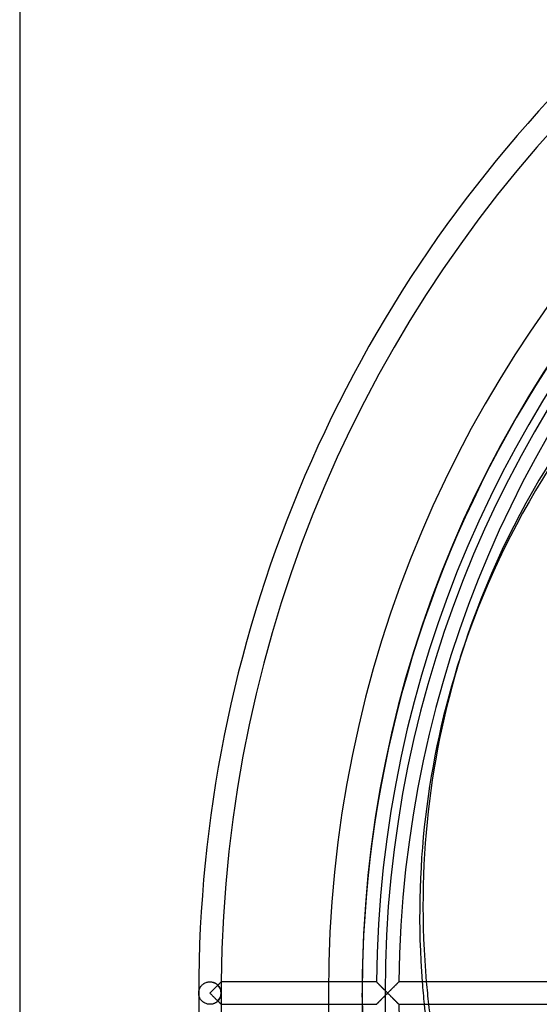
# Model space of a CAD drawing. Header units: millimetres. Extents: x -133 to 133, y -133 to 133.
# Tile 2 of 11: x -133 to -87, y -1 to 87. Entities that reach past the tile are written whole.
import ezdxf

# ---------------------------------------------------------------- set-up
doc = ezdxf.new("R2010")
doc.units = ezdxf.units.MM
doc.layers.add('HIDDEN', color=7, linetype='Continuous')
doc.layers.add('THICK', color=7, linetype='Continuous')

msp = doc.modelspace()

# ---------------------------------------------------------------- linework, layer by layer
at = {"layer": 'HIDDEN'}
for p, q in [((-116.579, 0.849), (-116.523, 0.881)), ((-116.578, 0.849), (-116.521, 0.882)), ((-116.523, 0.881), (-116.463, 0.911)), ((-116.521, 0.882), (-116.462, 0.911)), ((-116.463, 0.911), (-116.4, 0.937)), ((-116.462, 0.911), (-116.399, 0.937)), ((-116.4, 0.937), (-116.334, 0.959)), ((-116.399, 0.937), (-116.333, 0.959)), ((-116.334, 0.959), (-116.265, 0.977)), ((-116.333, 0.959), (-116.264, 0.977)), ((-116.265, 0.977), (-116.195, 0.989)), ((-116.264, 0.977), (-116.194, 0.99)), ((-116.195, 0.989), (-116.123, 0.997)), ((-116.194, 0.99), (-116.123, 0.997)), ((-116.123, 0.997), (-116.05, 1)), ((-116.123, 0.997), (-116.05, 1)), ((-116.05, 1), (-115.974, 0.997)), ((-116.05, 1), (-116.003, 0.999)), ((-116.003, 0.999), (-115.956, 0.996)), ((-115.974, 0.997), (-115.899, 0.989)), ((-115.956, 0.996), (-115.909, 0.99)), ((-115.909, 0.99), (-115.864, 0.982)), ((-115.899, 0.989), (-115.826, 0.975)), ((-115.864, 0.982), (-115.819, 0.973)), ((-115.826, 0.975), (-115.755, 0.955)), ((-115.819, 0.973), (-115.774, 0.961)), ((-115.774, 0.961), (-115.731, 0.948)), ((-115.755, 0.955), (-115.687, 0.932)), ((-115.731, 0.948), (-115.688, 0.932)), ((-115.688, 0.932), (-115.648, 0.915)), ((-115.687, 0.932), (-115.622, 0.904)), ((-115.648, 0.915), (-115.608, 0.897)), ((-115.622, 0.904), (-115.56, 0.872)), ((-115.608, 0.897), (-115.57, 0.877)), ((-115.189, 0.858), (-115.167, 0.879)), ((-115.167, 0.879), (-115.148, 0.899)), ((-115.148, 0.899), (-115.129, 0.917)), ((-115.129, 0.917), (-115.113, 0.933)), ((-115.113, 0.933), (-115.098, 0.949)), ((-115.098, 0.949), (-115.084, 0.962)), ((-115.084, 0.962), (-115.073, 0.973)), ((-115.073, 0.973), (-115.063, 0.983)), ((-115.063, 0.983), (-115.055, 0.99)), ((-115.055, 0.99), (-115.05, 0.996)), ((-115.05, 0.996), (-115.047, 0.999)), ((-115.047, 0.999), (-115.046, 1)), ((-101.215, 1), (-101.212, 0.997)), ((-101.212, 0.997), (-101.205, 0.99)), ((-101.205, 0.99), (-101.192, 0.977)), ((-101.192, 0.977), (-101.175, 0.959)), ((-101.175, 0.959), (-101.153, 0.937)), ((-101.153, 0.937), (-101.127, 0.911)), ((-101.127, 0.911), (-101.098, 0.882)), ((-101.098, 0.882), (-101.065, 0.849)), ((-99.362, 0.854), (-99.33, 0.886)), ((-99.33, 0.886), (-99.302, 0.914)), ((-99.302, 0.914), (-99.276, 0.939)), ((-99.276, 0.939), (-99.255, 0.96)), ((-99.255, 0.96), (-99.238, 0.977)), ((-99.238, 0.977), (-99.225, 0.99)), ((-99.225, 0.99), (-99.218, 0.997)), ((-99.218, 0.997), (-99.215, 1)), ((-117.05, 0), (-117.049, 0.052)), ((-117.05, 0), (-117.049, 0.052)), ((-117.049, 0.052), (-117.045, 0.104)), ((-117.049, 0.052), (-117.045, 0.104)), ((-117.045, 0.104), (-117.038, 0.156)), ((-117.045, 0.104), (-117.038, 0.156)), ((-117.038, 0.156), (-117.028, 0.208)), ((-117.038, 0.156), (-117.028, 0.208)), ((-117.028, 0.208), (-117.016, 0.26)), ((-117.028, 0.208), (-117.016, 0.26)), ((-117.016, 0.26), (-117.001, 0.311)), ((-117.016, 0.26), (-117, 0.311)), ((-117.001, 0.311), (-116.982, 0.361)), ((-117, 0.311), (-116.982, 0.362)), ((-116.982, 0.362), (-116.961, 0.412)), ((-116.982, 0.361), (-116.962, 0.411)), ((-116.962, 0.411), (-116.938, 0.461)), ((-116.961, 0.412), (-116.937, 0.461)), ((-116.938, 0.461), (-116.911, 0.509)), ((-116.937, 0.461), (-116.91, 0.51)), ((-116.911, 0.509), (-116.881, 0.557)), ((-116.91, 0.51), (-116.88, 0.558)), ((-116.881, 0.557), (-116.847, 0.603)), ((-116.88, 0.558), (-116.847, 0.604)), ((-116.847, 0.603), (-116.811, 0.649)), ((-116.847, 0.604), (-116.811, 0.649)), ((-116.811, 0.649), (-116.771, 0.693)), ((-116.811, 0.649), (-116.771, 0.692)), ((-116.771, 0.692), (-116.729, 0.735)), ((-116.771, 0.693), (-116.728, 0.735)), ((-116.729, 0.735), (-116.682, 0.775)), ((-116.728, 0.735), (-116.681, 0.776)), ((-116.682, 0.775), (-116.632, 0.813)), ((-116.681, 0.776), (-116.631, 0.814)), ((-116.632, 0.813), (-116.579, 0.849)), ((-116.631, 0.814), (-116.578, 0.849)), ((-115.57, 0.877), (-115.533, 0.856)), ((-115.56, 0.872), (-115.502, 0.837)), ((-115.533, 0.856), (-115.497, 0.833)), ((-115.502, 0.837), (-115.448, 0.799)), ((-115.497, 0.833), (-115.463, 0.81)), ((-115.463, 0.81), (-115.431, 0.785)), ((-115.448, 0.799), (-115.398, 0.758)), ((-115.431, 0.785), (-115.4, 0.76)), ((-115.4, 0.76), (-115.37, 0.733)), ((-115.398, 0.758), (-115.351, 0.715)), ((-115.37, 0.733), (-115.342, 0.706)), ((-115.351, 0.715), (-115.308, 0.67)), ((-115.342, 0.706), (-115.313, 0.735)), ((-115.313, 0.735), (-115.286, 0.762)), ((-115.308, 0.67), (-115.269, 0.624)), ((-115.286, 0.762), (-115.259, 0.788)), ((-115.269, 0.624), (-115.233, 0.576)), ((-115.259, 0.788), (-115.234, 0.813)), ((-115.234, 0.813), (-115.211, 0.836)), ((-115.233, 0.576), (-115.2, 0.527)), ((-115.211, 0.836), (-115.189, 0.858)), ((-115.2, 0.527), (-115.171, 0.477)), ((-115.171, 0.477), (-115.145, 0.426)), ((-115.145, 0.426), (-115.123, 0.374)), ((-115.123, 0.374), (-115.103, 0.322)), ((-115.103, 0.322), (-115.087, 0.269)), ((-115.087, 0.269), (-115.074, 0.216)), ((-115.074, 0.216), (-115.063, 0.162)), ((-115.063, 0.162), (-115.056, 0.108)), ((-115.056, 0.108), (-115.051, 0.054)), ((-115.051, 0.054), (-115.05, 0)), ((-115.05, 0), (-115.051, -0.054)), ((-102.173, -8.041), (-102.489, 0)), ((-101.065, 0.849), (-101.03, 0.813)), ((-101.03, 0.813), (-100.992, 0.775)), ((-100.992, 0.775), (-100.952, 0.735)), ((-100.952, 0.735), (-100.911, 0.693)), ((-100.911, 0.693), (-100.867, 0.649)), ((-100.867, 0.649), (-100.822, 0.604)), ((-100.822, 0.604), (-100.776, 0.557)), ((-100.776, 0.557), (-100.728, 0.51)), ((-100.728, 0.51), (-100.68, 0.461)), ((-100.68, 0.461), (-100.631, 0.412)), ((-100.631, 0.412), (-100.581, 0.362)), ((-100.581, 0.362), (-100.53, 0.311)), ((-100.53, 0.311), (-100.479, 0.26)), ((-100.479, 0.26), (-100.428, 0.208)), ((-100.428, 0.208), (-100.376, 0.156)), ((-100.376, 0.156), (-100.324, 0.104)), ((-100.324, 0.104), (-100.272, 0.052)), ((-100.272, 0.052), (-100.22, 0)), ((-100.22, 0), (-100.27, -0.05)), ((-100.22, 0), (-100.165, 0.055)), ((-100.165, 0.055), (-100.109, 0.111)), ((-100.109, 0.111), (-100.054, 0.166)), ((-100.054, 0.166), (-100, 0.22)), ((-100, 0.22), (-99.946, 0.273)), ((-99.946, 0.273), (-99.894, 0.326)), ((-99.894, 0.326), (-99.842, 0.377)), ((-99.842, 0.377), (-99.791, 0.428)), ((-99.791, 0.428), (-99.742, 0.477)), ((-99.742, 0.477), (-99.694, 0.525)), ((-99.694, 0.525), (-99.647, 0.571)), ((-99.647, 0.571), (-99.602, 0.617)), ((-99.602, 0.617), (-99.557, 0.661)), ((-99.557, 0.661), (-99.514, 0.703)), ((-99.514, 0.703), (-99.473, 0.744)), ((-99.473, 0.744), (-99.434, 0.783)), ((-99.434, 0.783), (-99.397, 0.82)), ((-99.397, 0.82), (-99.362, 0.854)), ((-117.049, -0.052), (-117.05, 0)), ((-117.049, -0.052), (-117.05, 0)), ((-117.045, -0.104), (-117.049, -0.052)), ((-117.045, -0.104), (-117.049, -0.052)), ((-117.038, -0.156), (-117.045, -0.104)), ((-117.038, -0.156), (-117.045, -0.104)), ((-117.028, -0.208), (-117.038, -0.156)), ((-117.028, -0.208), (-117.038, -0.156)), ((-117.016, -0.26), (-117.028, -0.208)), ((-117.016, -0.26), (-117.028, -0.208)), ((-117.001, -0.311), (-117.016, -0.26)), ((-117, -0.311), (-117.016, -0.26)), ((-116.982, -0.361), (-117.001, -0.311)), ((-116.982, -0.362), (-117, -0.311)), ((-116.962, -0.411), (-116.982, -0.361)), ((-116.961, -0.412), (-116.982, -0.362)), ((-116.938, -0.461), (-116.962, -0.411)), ((-116.937, -0.461), (-116.961, -0.412)), ((-116.911, -0.509), (-116.938, -0.461)), ((-116.91, -0.51), (-116.937, -0.461)), ((-116.881, -0.557), (-116.911, -0.509)), ((-116.88, -0.558), (-116.91, -0.51)), ((-116.847, -0.603), (-116.881, -0.557)), ((-116.847, -0.604), (-116.88, -0.558)), ((-116.811, -0.649), (-116.847, -0.603)), ((-116.811, -0.649), (-116.847, -0.604)), ((-116.771, -0.692), (-116.811, -0.649)), ((-116.771, -0.693), (-116.811, -0.649)), ((-116.729, -0.735), (-116.771, -0.692)), ((-116.728, -0.735), (-116.771, -0.693)), ((-116.682, -0.775), (-116.729, -0.735)), ((-116.681, -0.776), (-116.728, -0.735)), ((-116.632, -0.813), (-116.682, -0.775)), ((-116.631, -0.814), (-116.681, -0.776)), ((-116.579, -0.849), (-116.632, -0.813)), ((-116.578, -0.849), (-116.631, -0.814)), ((-116.523, -0.881), (-116.579, -0.849)), ((-116.521, -0.882), (-116.578, -0.849)), ((-115.56, -0.872), (-115.622, -0.904)), ((-115.57, -0.877), (-115.608, -0.897)), ((-115.533, -0.856), (-115.57, -0.877)), ((-115.502, -0.837), (-115.56, -0.872)), ((-115.497, -0.833), (-115.533, -0.856)), ((-115.448, -0.799), (-115.502, -0.837)), ((-115.463, -0.81), (-115.497, -0.833)), ((-115.431, -0.785), (-115.463, -0.81)), ((-115.398, -0.758), (-115.448, -0.799)), ((-115.4, -0.76), (-115.431, -0.785)), ((-115.37, -0.733), (-115.4, -0.76)), ((-115.351, -0.715), (-115.398, -0.758)), ((-115.342, -0.706), (-115.37, -0.733)), ((-115.308, -0.67), (-115.351, -0.715)), ((-115.313, -0.735), (-115.342, -0.706)), ((-115.286, -0.762), (-115.313, -0.735)), ((-115.269, -0.624), (-115.308, -0.67)), ((-115.259, -0.788), (-115.286, -0.762)), ((-115.233, -0.576), (-115.269, -0.624)), ((-115.234, -0.813), (-115.259, -0.788)), ((-115.211, -0.836), (-115.234, -0.813)), ((-115.2, -0.527), (-115.233, -0.576)), ((-115.189, -0.858), (-115.211, -0.836)), ((-115.171, -0.477), (-115.2, -0.527)), ((-115.167, -0.879), (-115.189, -0.858)), ((-115.145, -0.426), (-115.171, -0.477)), ((-115.123, -0.374), (-115.145, -0.426)), ((-115.103, -0.322), (-115.123, -0.374)), ((-115.087, -0.269), (-115.103, -0.322)), ((-115.074, -0.216), (-115.087, -0.269)), ((-115.063, -0.162), (-115.074, -0.216)), ((-115.056, -0.108), (-115.063, -0.162)), ((-115.051, -0.054), (-115.056, -0.108)), ((-101.075, -0.859), (-101.106, -0.89)), ((-101.042, -0.825), (-101.075, -0.859)), ((-101.007, -0.79), (-101.042, -0.825)), ((-100.969, -0.752), (-101.007, -0.79)), ((-100.929, -0.712), (-100.969, -0.752)), ((-100.888, -0.67), (-100.929, -0.712)), ((-100.846, -0.627), (-100.888, -0.67)), ((-100.802, -0.583), (-100.846, -0.627)), ((-100.757, -0.538), (-100.802, -0.583)), ((-100.711, -0.492), (-100.757, -0.538)), ((-100.664, -0.445), (-100.711, -0.492)), ((-100.616, -0.397), (-100.664, -0.445)), ((-100.568, -0.349), (-100.616, -0.397)), ((-100.519, -0.3), (-100.568, -0.349)), ((-100.47, -0.25), (-100.519, -0.3)), ((-100.42, -0.2), (-100.47, -0.25)), ((-100.37, -0.15), (-100.42, -0.2)), ((-100.32, -0.1), (-100.37, -0.15)), ((-100.27, -0.05), (-100.32, -0.1)), ((-100.165, -0.055), (-100.22, 0)), ((-100.109, -0.111), (-100.165, -0.055)), ((-100.054, -0.166), (-100.109, -0.111)), ((-100, -0.22), (-100.054, -0.166)), ((-99.946, -0.273), (-100, -0.22)), ((-99.894, -0.326), (-99.946, -0.273)), ((-99.842, -0.377), (-99.894, -0.326)), ((-99.791, -0.428), (-99.842, -0.377)), ((-99.742, -0.477), (-99.791, -0.428)), ((-99.694, -0.525), (-99.742, -0.477)), ((-99.647, -0.571), (-99.694, -0.525)), ((-99.602, -0.617), (-99.647, -0.571)), ((-99.557, -0.661), (-99.602, -0.617)), ((-99.514, -0.703), (-99.557, -0.661)), ((-99.473, -0.744), (-99.514, -0.703)), ((-99.434, -0.783), (-99.473, -0.744)), ((-99.397, -0.82), (-99.434, -0.783)), ((-99.362, -0.854), (-99.397, -0.82)), ((-99.33, -0.886), (-99.362, -0.854)), ((-116.463, -0.911), (-116.523, -0.881)), ((-116.462, -0.911), (-116.521, -0.882)), ((-116.4, -0.937), (-116.463, -0.911)), ((-116.399, -0.937), (-116.462, -0.911)), ((-116.334, -0.959), (-116.4, -0.937)), ((-116.333, -0.959), (-116.399, -0.937)), ((-116.265, -0.977), (-116.334, -0.959)), ((-116.264, -0.977), (-116.333, -0.959)), ((-116.195, -0.989), (-116.265, -0.977)), ((-116.194, -0.99), (-116.264, -0.977)), ((-116.123, -0.997), (-116.195, -0.989)), ((-116.123, -0.997), (-116.194, -0.99)), ((-116.05, -1), (-116.123, -0.997)), ((-116.05, -1), (-116.123, -0.997)), ((-115.974, -0.997), (-116.05, -1)), ((-116.003, -0.999), (-116.05, -1)), ((-115.956, -0.996), (-116.003, -0.999)), ((-115.899, -0.989), (-115.974, -0.997)), ((-115.909, -0.99), (-115.956, -0.996)), ((-115.864, -0.982), (-115.909, -0.99)), ((-115.826, -0.975), (-115.899, -0.989)), ((-115.819, -0.973), (-115.864, -0.982)), ((-115.755, -0.955), (-115.826, -0.975)), ((-115.774, -0.961), (-115.819, -0.973)), ((-115.731, -0.948), (-115.774, -0.961)), ((-115.687, -0.932), (-115.755, -0.955)), ((-115.688, -0.932), (-115.731, -0.948)), ((-115.648, -0.915), (-115.688, -0.932)), ((-115.622, -0.904), (-115.687, -0.932)), ((-115.608, -0.897), (-115.648, -0.915)), ((-115.148, -0.899), (-115.167, -0.879)), ((-115.129, -0.917), (-115.148, -0.899)), ((-115.113, -0.933), (-115.129, -0.917)), ((-115.098, -0.949), (-115.113, -0.933)), ((-115.084, -0.962), (-115.098, -0.949)), ((-115.073, -0.973), (-115.084, -0.962)), ((-115.063, -0.983), (-115.073, -0.973)), ((-115.055, -0.99), (-115.063, -0.983)), ((-115.05, -0.996), (-115.055, -0.99)), ((-115.047, -0.999), (-115.05, -0.996)), ((-115.046, -1), (-115.047, -0.999)), ((-101.213, -0.998), (-101.215, -1)), ((-101.205, -0.99), (-101.213, -0.998)), ((-101.194, -0.978), (-101.205, -0.99)), ((-101.177, -0.962), (-101.194, -0.978)), ((-101.157, -0.942), (-101.177, -0.962)), ((-101.133, -0.917), (-101.157, -0.942)), ((-101.106, -0.89), (-101.133, -0.917)), ((-99.302, -0.914), (-99.33, -0.886)), ((-99.276, -0.939), (-99.302, -0.914)), ((-99.255, -0.96), (-99.276, -0.939)), ((-99.238, -0.977), (-99.255, -0.96)), ((-99.225, -0.99), (-99.238, -0.977)), ((-99.218, -0.997), (-99.225, -0.99)), ((-99.215, -1), (-99.218, -0.997))]:
    msp.add_line(p, q, dxfattribs=at)
for radius, start, end in [(105.5, 89.99998, 179.99998), (102.5, 89.99998, 179.99998), (102.489, 0, 180.00002), (100.45, 0, 179.99998), (115.05, 179.502, 180.00002), (105.5, 179.99998, 0), (102.5, 179.99998, 270.00002), (100.45, 179.99998, 0), (115.05, 180.00002, 180.498)]:
    msp.add_arc((0, 0), radius, start, end, dxfattribs=at)
for centre, major_axis, ratio, start_param, end_param in [((-0.147, -0.452), (93.584, -30.407), 0.866025, 2.70526, 3.141593), ((-0.147, -0.452), (93.584, -30.407), 0.866025, -2.799432, -2.776326), ((0.147, 0.452), (-93.584, 30.407), 0.866025, 0.352599, 0.375705), ((-116.05, 0), (-1, 0), 1, 2.357722, 3.925463)]:
    msp.add_ellipse(centre, major_axis=major_axis, ratio=ratio, start_param=start_param, end_param=end_param, dxfattribs=at)
at = {"layer": 'THICK'}
for p, q in [((-133, 133), (-133, -133)), ((-93.731, 29.956), (-93.437, 30.859)), ((-115.165, 0.881), (-115.198, 0.849)), ((-115.135, 0.911), (-115.165, 0.881)), ((-115.109, 0.937), (-115.135, 0.911)), ((-115.087, 0.959), (-115.109, 0.937)), ((-115.069, 0.977), (-115.087, 0.959)), ((-115.056, 0.989), (-115.069, 0.977)), ((-115.048, 0.997), (-115.056, 0.989)), ((-115.046, 1), (-115.048, 0.997)), ((-101.215, 1), (-115.046, 1)), ((-101.213, 0.998), (-101.215, 1)), ((-101.205, 0.99), (-101.213, 0.998)), ((-101.194, 0.978), (-101.205, 0.99)), ((-101.177, 0.962), (-101.194, 0.978)), ((-101.157, 0.942), (-101.177, 0.962)), ((-101.133, 0.917), (-101.157, 0.942)), ((-101.106, 0.89), (-101.133, 0.917)), ((-101.075, 0.859), (-101.106, 0.89)), ((-99.312, 0.904), (-99.344, 0.872)), ((-99.284, 0.932), (-99.312, 0.904)), ((-99.26, 0.956), (-99.284, 0.932)), ((-99.241, 0.975), (-99.26, 0.956)), ((-99.227, 0.989), (-99.241, 0.975)), ((-99.218, 0.997), (-99.227, 0.989)), ((-99.215, 1), (-99.218, 0.997)), ((-85.384, 1), (-99.215, 1)), ((-115.998, 0.052), (-116.05, 0)), ((-115.946, 0.104), (-115.998, 0.052)), ((-115.894, 0.156), (-115.946, 0.104)), ((-115.842, 0.208), (-115.894, 0.156)), ((-115.79, 0.26), (-115.842, 0.208)), ((-115.739, 0.311), (-115.79, 0.26)), ((-115.688, 0.361), (-115.739, 0.311)), ((-115.638, 0.411), (-115.688, 0.361)), ((-115.588, 0.461), (-115.638, 0.411)), ((-115.54, 0.509), (-115.588, 0.461)), ((-115.492, 0.557), (-115.54, 0.509)), ((-115.445, 0.603), (-115.492, 0.557)), ((-115.4, 0.649), (-115.445, 0.603)), ((-115.355, 0.692), (-115.4, 0.649)), ((-115.313, 0.735), (-115.355, 0.692)), ((-115.272, 0.775), (-115.313, 0.735)), ((-115.234, 0.813), (-115.272, 0.775)), ((-115.198, 0.849), (-115.234, 0.813)), ((-101.042, 0.825), (-101.075, 0.859)), ((-101.007, 0.79), (-101.042, 0.825)), ((-100.969, 0.752), (-101.007, 0.79)), ((-100.929, 0.712), (-100.969, 0.752)), ((-100.888, 0.67), (-100.929, 0.712)), ((-100.846, 0.627), (-100.888, 0.67)), ((-100.802, 0.583), (-100.846, 0.627)), ((-100.757, 0.538), (-100.802, 0.583)), ((-100.711, 0.492), (-100.757, 0.538)), ((-100.664, 0.445), (-100.711, 0.492)), ((-100.616, 0.397), (-100.664, 0.445)), ((-100.568, 0.349), (-100.616, 0.397)), ((-100.519, 0.3), (-100.568, 0.349)), ((-100.47, 0.25), (-100.519, 0.3)), ((-100.42, 0.2), (-100.47, 0.25)), ((-100.37, 0.15), (-100.42, 0.2)), ((-100.32, 0.1), (-100.37, 0.15)), ((-100.27, 0.05), (-100.32, 0.1)), ((-100.272, -0.052), (-100.22, 0)), ((-100.22, 0), (-100.27, 0.05)), ((-100.166, 0.054), (-100.22, 0)), ((-100.22, 0), (-100.166, -0.054)), ((-100.111, 0.108), (-100.166, 0.054)), ((-100.057, 0.163), (-100.111, 0.108)), ((-100.003, 0.216), (-100.057, 0.163)), ((-99.95, 0.27), (-100.003, 0.216)), ((-99.896, 0.323), (-99.95, 0.27)), ((-99.844, 0.375), (-99.896, 0.323)), ((-99.792, 0.427), (-99.844, 0.375)), ((-99.741, 0.478), (-99.792, 0.427)), ((-99.69, 0.528), (-99.741, 0.478)), ((-99.641, 0.578), (-99.69, 0.528)), ((-99.593, 0.625), (-99.641, 0.578)), ((-99.546, 0.672), (-99.593, 0.625)), ((-99.501, 0.716), (-99.546, 0.672)), ((-99.458, 0.759), (-99.501, 0.716)), ((-99.417, 0.799), (-99.458, 0.759)), ((-99.379, 0.837), (-99.417, 0.799)), ((-99.344, 0.872), (-99.379, 0.837)), ((-116.05, 0), (-115.998, -0.052)), ((-115.998, -0.052), (-115.946, -0.104)), ((-115.946, -0.104), (-115.894, -0.156)), ((-115.894, -0.156), (-115.842, -0.208)), ((-115.842, -0.208), (-115.79, -0.26)), ((-115.79, -0.26), (-115.739, -0.311)), ((-115.739, -0.311), (-115.688, -0.361)), ((-115.688, -0.361), (-115.638, -0.411)), ((-115.638, -0.411), (-115.588, -0.461)), ((-115.588, -0.461), (-115.54, -0.509)), ((-115.54, -0.509), (-115.492, -0.557)), ((-115.492, -0.557), (-115.445, -0.603)), ((-115.445, -0.603), (-115.4, -0.649)), ((-115.4, -0.649), (-115.355, -0.692)), ((-115.355, -0.692), (-115.313, -0.735)), ((-115.313, -0.735), (-115.272, -0.775)), ((-115.272, -0.775), (-115.234, -0.813)), ((-115.234, -0.813), (-115.198, -0.849)), ((-115.198, -0.849), (-115.165, -0.881)), ((-101.098, -0.882), (-101.065, -0.849)), ((-101.065, -0.849), (-101.03, -0.813)), ((-101.03, -0.813), (-100.992, -0.775)), ((-100.992, -0.775), (-100.952, -0.735)), ((-100.952, -0.735), (-100.911, -0.693)), ((-100.911, -0.693), (-100.867, -0.649)), ((-100.867, -0.649), (-100.822, -0.604)), ((-100.822, -0.604), (-100.776, -0.557)), ((-100.776, -0.557), (-100.728, -0.51)), ((-100.728, -0.51), (-100.68, -0.461)), ((-100.68, -0.461), (-100.631, -0.412)), ((-100.631, -0.412), (-100.581, -0.362)), ((-100.581, -0.362), (-100.53, -0.311)), ((-100.53, -0.311), (-100.479, -0.26)), ((-100.479, -0.26), (-100.428, -0.208)), ((-100.428, -0.208), (-100.376, -0.156)), ((-100.376, -0.156), (-100.324, -0.104)), ((-100.324, -0.104), (-100.272, -0.052)), ((-100.166, -0.054), (-100.111, -0.108)), ((-100.111, -0.108), (-100.057, -0.163)), ((-100.057, -0.163), (-100.003, -0.216)), ((-100.003, -0.216), (-99.95, -0.27)), ((-99.95, -0.27), (-99.896, -0.323)), ((-99.896, -0.323), (-99.844, -0.375)), ((-99.844, -0.375), (-99.792, -0.427)), ((-99.792, -0.427), (-99.741, -0.478)), ((-99.741, -0.478), (-99.69, -0.528)), ((-99.69, -0.528), (-99.641, -0.578)), ((-99.641, -0.578), (-99.593, -0.625)), ((-99.593, -0.625), (-99.546, -0.672)), ((-99.546, -0.672), (-99.501, -0.716)), ((-99.501, -0.716), (-99.458, -0.759)), ((-99.458, -0.759), (-99.417, -0.799)), ((-99.417, -0.799), (-99.379, -0.837)), ((-99.379, -0.837), (-99.344, -0.872)), ((-99.344, -0.872), (-99.312, -0.904)), ((-115.165, -0.881), (-115.135, -0.911)), ((-115.135, -0.911), (-115.109, -0.937)), ((-115.109, -0.937), (-115.087, -0.959)), ((-115.087, -0.959), (-115.069, -0.977)), ((-115.069, -0.977), (-115.056, -0.989)), ((-115.056, -0.989), (-115.048, -0.997)), ((-115.048, -0.997), (-115.046, -1)), ((-115.046, -1), (-101.215, -1)), ((-101.215, -1), (-101.212, -0.997)), ((-101.212, -0.997), (-101.205, -0.99)), ((-101.205, -0.99), (-101.192, -0.977)), ((-101.192, -0.977), (-101.175, -0.959)), ((-101.175, -0.959), (-101.153, -0.937)), ((-101.153, -0.937), (-101.127, -0.911)), ((-101.127, -0.911), (-101.098, -0.882)), ((-99.312, -0.904), (-99.284, -0.932)), ((-99.284, -0.932), (-99.26, -0.956)), ((-99.26, -0.956), (-99.241, -0.975)), ((-99.241, -0.975), (-99.227, -0.989)), ((-99.227, -0.989), (-99.218, -0.997)), ((-99.218, -0.997), (-99.215, -1)), ((-99.215, -1), (-85.384, -1))]:
    msp.add_line(p, q, dxfattribs=at)
for radius, start, end in [(117.05, 89.99998, 180.00002), (115.05, 90.498, 179.502), (101.22, 90.56606, 179.43394), (99.22, 90.57747, 179.42254), (117.05, 180.00002, 270.00002), (115.05, 180.498, 269.502), (99.22, 180.57746, 269.42253)]:
    msp.add_arc((0, 0), radius, start, end, dxfattribs=at)
for centre, major_axis, start_param, end_param in [((0.147, 0.452), (-93.584, 30.407), -0.436332, 0), ((0.147, 0.452), (-93.584, 30.407), 0, 0.352599), ((-0.147, -0.452), (93.584, -30.407), 3.141593, 3.483754), ((-0.147, -0.452), (93.584, -30.407), -2.776326, -2.70526), ((0.147, 0.452), (-93.584, 30.407), 0.375705, 0.436332)]:
    msp.add_ellipse(centre, major_axis=major_axis, ratio=0.866025, start_param=start_param, end_param=end_param, dxfattribs=at)

doc.saveas('drawing.dxf')
